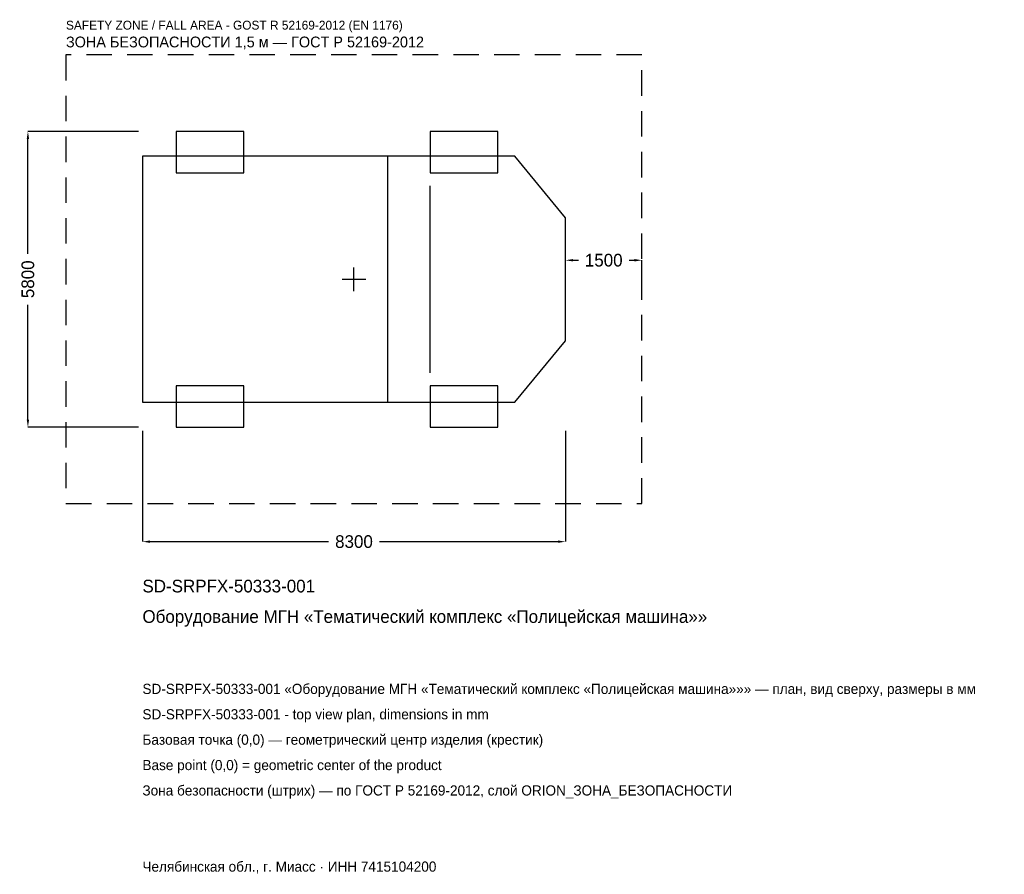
# Model space of a CAD drawing. Header units: metres. Extents: x -6558 to 12759, y -11673 to 5093.
import ezdxf

# ---------------------------------------------------------------- set-up
doc = ezdxf.new("R2010")
doc.units = ezdxf.units.M
doc.linetypes.add('DASHED', pattern=[800, 500, -300])
for name, color, linetype in [('ORION_ДАННЫЕ', 3, 'Continuous'), ('ORION_ЗОНА_БЕЗОПАСНОСТИ', 1, 'Continuous'), ('ORION_КОНТУР', 7, 'Continuous'), ('ORION_РАЗМЕРЫ', 8, 'Continuous')]:
    doc.layers.add(name, color=color, linetype=linetype)
doc.dimstyles.new('ORION', dxfattribs={"dimtxt": 249, "dimasz": 149.4, "dimexe": 1.25, "dimexo": 74.7, "dimtad": 1, "dimdec": 0, "dimcen": 2.5, "dimazin": 3, "dimtfac": 1, "dimtmove": 0, "dimatfit": 3, "dimarcsym": 0})

# ---------------------------------------------------------------- blocks, each defined once
blk = doc.blocks.new('_CLOSEDFILLED')
at = {"color": 0, "linetype": 'BYBLOCK'}
blk.add_solid([(-1, 0.16), (0, 0), (-1, -0.16)], dxfattribs=at)
blk = doc.blocks.new('*D1')
for p, q in [((-4150, -2974.7), (-4150, -5147)), ((4150, -2974.7), (4150, -5147)), ((-4000.6, -5147), (-498, -5147)), ((498, -5147), (4000.6, -5147))]:
    blk.add_line(p, q)
at = {"layer": 'Defpoints'}
for p in [(-4150, -2900), (4150, -2900), (-4150, -5147)]:
    blk.add_point(p, dxfattribs=at)
at = {"layer": 'ORION_РАЗМЕРЫ', "xscale": 149.4, "yscale": 149.4, "rotation": 180}
blk.add_blockref('_CLOSEDFILLED', (-4150, -5147), dxfattribs=at)
at = {"layer": 'ORION_РАЗМЕРЫ', "xscale": 149.4, "yscale": 149.4}
blk.add_blockref('_CLOSEDFILLED', (4150, -5147), dxfattribs=at)
at = {"layer": 'ORION_РАЗМЕРЫ', "insert": (0, -5147), "char_height": 249, "attachment_point": 5}
blk.add_mtext('8300', dxfattribs=at)
blk = doc.blocks.new('*D2')
for p, q in [((-4224.7, 2900), (-6397, 2900)), ((-6397, 498), (-6397, 2750.6)), ((-6397, -2750.6), (-6397, -498)), ((-4224.7, -2900), (-6397, -2900))]:
    blk.add_line(p, q)
at = {"layer": 'Defpoints'}
for p in [(-4150, 2900), (-6397, -2900), (-4150, -2900)]:
    blk.add_point(p, dxfattribs=at)
at = {"layer": 'ORION_РАЗМЕРЫ', "xscale": 149.4, "yscale": 149.4}
for p, rotation in [((-6397, 2900), 90), ((-6397, -2900), 270)]:
    blk.add_blockref('_CLOSEDFILLED', p, dxfattribs=dict(at, rotation=rotation))
at = {"layer": 'ORION_РАЗМЕРЫ', "insert": (-6397, 0), "char_height": 249, "attachment_point": 5, "rotation": 90}
blk.add_mtext('5800', dxfattribs=at)
blk = doc.blocks.new('*D3')
for p, q in [((4150, 74.7), (4150, 373.5)), ((4299.4, 373.5), (4402, 373.5)), ((5398, 373.5), (5500.6, 373.5)), ((5650, 74.7), (5650, 373.5))]:
    blk.add_line(p, q)
at = {"layer": 'Defpoints'}
for p in [(4150, 373.5), (4150, 0), (5650, 0)]:
    blk.add_point(p, dxfattribs=at)
at = {"layer": 'ORION_РАЗМЕРЫ', "xscale": 149.4, "yscale": 149.4, "rotation": 180}
blk.add_blockref('_CLOSEDFILLED', (4150, 373.5), dxfattribs=at)
at = {"layer": 'ORION_РАЗМЕРЫ', "xscale": 149.4, "yscale": 149.4}
blk.add_blockref('_CLOSEDFILLED', (5650, 373.5), dxfattribs=at)
at = {"layer": 'ORION_РАЗМЕРЫ', "insert": (4900, 373.5), "char_height": 249, "attachment_point": 5}
blk.add_mtext('1500', dxfattribs=at)
blk = doc.blocks.new('ОРИОН SD-SRPFX-50333-001 Оборудование МГН Тематический комплекс Полицейская машина')
at = {"layer": 'ORION_ЗОНА_БЕЗОПАСНОСТИ', "linetype": 'DASHED'}
blk.add_lwpolyline([(-5650, -4400), (5650, -4400), (5650, 4400), (-5650, 4400)], close=True, dxfattribs=at)
at = {"layer": 'ORION_КОНТУР'}
for p, q in [((664, -2412.8), (664, 2412.8)), ((1494, -1833.7), (1494, 1833.7))]:
    blk.add_line(p, q, dxfattribs=at)
for points in [[(-3486, 2088), (-2158, 2088), (-2158, 2900), (-3486, 2900)], [(1494, 2088), (2822, 2088), (2822, 2900), (1494, 2900)], [(-4150, -2412.8), (3154, -2412.8), (4150, -1206.4), (4150, 1206.4), (3154, 2412.8), (-4150, 2412.8)], [(-3486, -2900), (-2158, -2900), (-2158, -2088), (-3486, -2088)], [(1494, -2900), (2822, -2900), (2822, -2088), (1494, -2088)]]:
    blk.add_lwpolyline(points, close=True, dxfattribs=at)
at = {"layer": 'ORION_РАЗМЕРЫ'}
for p, q in [((0, -232), (0, 232)), ((-232, 0), (232, 0))]:
    blk.add_line(p, q, dxfattribs=at)
at = {"layer": 'ORION_ДАННЫЕ'}
for tag, p in [('АРТИКУЛ', (-4150, -6143)), ('НАИМЕНОВАНИЕ', (-4150, -6740.6))]:
    blk.add_attdef(tag, p, '', height=249, dxfattribs=at)
at = {"layer": 'ORION_ДАННЫЕ', "flags": 1}
for tag, p in [('ПРОИЗВОДИТЕЛЬ', (-4150, -7338.2)), ('ТЕЛЕФОН', (-4150, -7935.8)), ('САЙТ', (-4150, -9131)), ('АДРЕС', (-4150, -9728.6)), ('РЕКВИЗИТЫ', (-4150, -10326.2)), ('ГАБАРИТЫ', (-4150, -10923.8)), ('ЗОНА_БЕЗОПАСНОСТИ', (-4150, -11521.4))]:
    blk.add_attdef(tag, p, '', height=249, dxfattribs=at)
at = {"layer": 'ORION_ЗОНА_БЕЗОПАСНОСТИ', "color": 1}
for s, height, p in [('SAFETY ZONE / FALL AREA - GOST R 52169-2012 (EN 1176)', 174.3, (-5650, 4898)), ('ЗОНА БЕЗОПАСНОСТИ 1,5 м — ГОСТ Р 52169-2012', 211.65, (-5650, 4549.4))]:
    blk.add_text(s, height=height, dxfattribs=at).set_placement(p)
at = {"layer": 'ORION_РАЗМЕРЫ'}
dim = blk.add_linear_dim(base=(-6397, -2900), p1=(-4150, -2900), p2=(-4150, 2900), angle=90, dimstyle='ORION', dxfattribs=at)
dim.commit()
dim.dimension.update_dxf_attribs({"geometry": '*D2', "text_midpoint": (-6397, 0)})
for base, p1, p2, picture, middle in [((4150, 373.5), (4150, 0), (5650, 0), '*D3', (4900, 373.5)), ((-4150, -5147), (-4150, -2900), (4150, -2900), '*D1', (0, -5147))]:
    dim = blk.add_linear_dim(base=base, p1=p1, p2=p2, dimstyle='ORION', dxfattribs=at)
    dim.commit()
    dim.dimension.update_dxf_attribs({"geometry": picture, "text_midpoint": middle})

msp = doc.modelspace()

# ---------------------------------------------------------------- block references
msp.add_blockref('ОРИОН SD-SRPFX-50333-001 Оборудование МГН Тематический комплекс Полицейская машина', (0, 0)).add_auto_attribs({'АРТИКУЛ': 'SD-SRPFX-50333-001', 'НАИМЕНОВАНИЕ': 'Оборудование МГН «Тематический комплекс «Полицейская машина»»'})

# ---------------------------------------------------------------- texts
at = {"layer": 'ORION_ДАННЫЕ', "color": 3}
for s, p in [('SD-SRPFX-50333-001 «Оборудование МГН «Тематический комплекс «Полицейская машина»»» — план, вид сверху, размеры в мм', (-4150, -8135)), ('SD-SRPFX-50333-001 - top view plan, dimensions in mm', (-4150, -8633)), ('Челябинская обл., г. Миасс · ИНН 7415104200', (-4150, -11621))]:
    msp.add_text(s, height=199.2, dxfattribs=at).set_placement(p)
at = {"layer": 'ORION_ДАННЫЕ', "color": 7}
for s, p in [('Базовая точка (0,0) — геометрический центр изделия (крестик)', (-4150, -9131)), ('Base point (0,0) = geometric center of the product', (-4150, -9629))]:
    msp.add_text(s, height=199.2, dxfattribs=at).set_placement(p)
at = {"layer": 'ORION_ДАННЫЕ', "color": 1}
msp.add_text('Зона безопасности (штрих) — по ГОСТ Р 52169-2012, слой ORION_ЗОНА_БЕЗОПАСНОСТИ', height=199.2, dxfattribs=at).set_placement((-4150, -10127))

doc.saveas('drawing.dxf')
